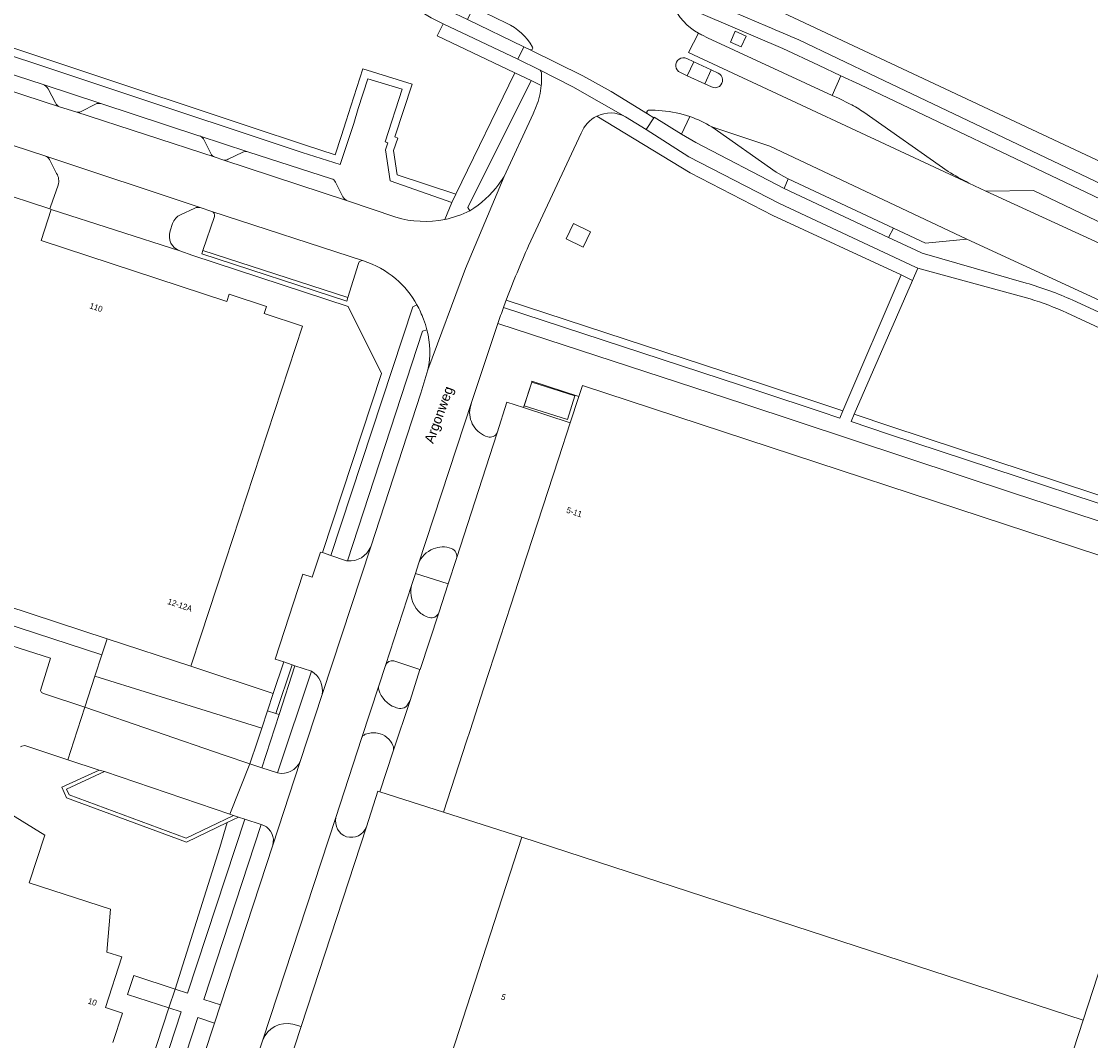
# Model space of a CAD drawing. Header units: metres. Extents: x 151448 to 154749, y 463108 to 465296.
# Tile 144 of 256: x 152839 to 152975, y 464462 to 464591. Entities that reach past the tile are written whole.
import ezdxf
from ezdxf.enums import TextEntityAlignment as Align

# ---------------------------------------------------------------- set-up
doc = ezdxf.new("R2010")
doc.units = ezdxf.units.M
for name, color, linetype, lineweight in [('B-PV-GR-BEPLANTING_CULTUUR_BODEMBEDEKKER-GV', 253, 'Continuous', 9), ('B-PV-GR-GROENVOORZIENING-GV', 253, 'Continuous', 9), ('B-PV-IE-TERREINAFSCHEIDING_KUNSTMATIG_HEKWERK-G', 253, 'Continuous', 9), ('B-PV-OG-BEBOUWING-GV', 1, 'Continuous', 9), ('B-PV-OG-BEBOUWING-T18', 2, 'Continuous', 9), ('B-PV-OG-TERREIN_BEGROEID-GV', 253, 'Continuous', 9), ('B-PV-OG-TERREIN_ERF-GV', 253, 'Continuous', 9), ('B-PV-OG-TOPOGRAFIE-T18', 2, 'Continuous', 9), ('B-PV-VH-GESLOTENVERHARDING_ASFALT-GV', 253, 'Continuous', 9), ('B-PV-VH-OPENVERHARDING_BETONELEMENT-GV', 253, 'Continuous', 9), ('B-PV-VH-OPENVERHARDING_BETONSTRAATSTEEN-GV', 253, 'Continuous', 9), ('B-PV-VH-OPENVERHARDING_TEGEL-GV', 253, 'Continuous', 9)]:
    doc.layers.add(name, color=color, linetype=linetype, lineweight=lineweight)
doc.styles.add('Drong', font='txt', dxfattribs={"height": 1.8})

msp = doc.modelspace()

# ---------------------------------------------------------------- linework, layer by layer
at = {"layer": 'B-PV-GR-BEPLANTING_CULTUUR_BODEMBEDEKKER-GV', "flags": 128}
for points in [[(153008.612, 464555.131), (153012.114, 464553.477), (153012.149, 464553.454), (153013.348, 464556.023), (153008.724, 464558.256), (153000, 464562.219), (152930.013, 464595.085), (152927.114, 464604.795), (152923.397, 464606.54), (152921.494, 464602.349)], [(152921.194, 464601.604), (152923.095, 464600.84), (152926.526, 464593.689), (152933.496, 464590.734)], [(152937.479, 464589.029), (152947.385, 464584.294), (153005.497, 464556.602), (153008.612, 464555.131)]]:
    msp.add_lwpolyline(points, dxfattribs=at)
at = {"layer": 'B-PV-GR-BEPLANTING_CULTUUR_BODEMBEDEKKER-GV'}
msp.add_lwpolyline([(152933.496, 464590.734, -0.0013334), (152937.479, 464589.029)], format="xyb", dxfattribs=at)
at = {"layer": 'B-PV-GR-BEPLANTING_CULTUUR_BODEMBEDEKKER-GV', "flags": 128}
for points in [[(152867.801, 464497.099), (152869.285, 464496.6), (152871.487, 464503.37), (152871.072, 464503.507), (152870.026, 464503.852), (152869.295, 464501.641), (152868.752, 464500)], [(152864.895, 464489.658), (152863.955, 464486.493), (152858.297, 464468.51), (152859.87, 464467.997), (152867.144, 464490.103), (152866.35, 464490.359)], [(152859.076, 464465.606), (152857.503, 464466.114), (152852.06, 464449.592), (152853.632, 464449.07)]]:
    msp.add_lwpolyline(points, close=True, dxfattribs=at)
at = {"layer": 'B-PV-GR-GROENVOORZIENING-GV', "flags": 128}
msp.add_lwpolyline([(152928.807, 464588.757), (152930.178, 464588.148), (152930.786, 464589.519), (152929.416, 464590.128)], close=True, dxfattribs=at)
at = {"layer": 'B-PV-IE-TERREINAFSCHEIDING_KUNSTMATIG_HEKWERK-G', "flags": 128}
for points in [[(152788.044, 464530.858), (152848.989, 464510.968)], [(152848.989, 464510.968), (152849.649, 464512.997)], [(152848.1, 464508.23), (152848.989, 464510.968)], [(152846.826, 464504.305), (152848.1, 464508.23)], [(152869.295, 464501.641), (152848.1, 464508.23)], [(152860.299, 464509.5), (152870.757, 464506.066)], [(152845.428, 464500), (152846.826, 464504.305)], [(152844.662, 464497.641), (152845.428, 464500)]]:
    msp.add_lwpolyline(points, dxfattribs=at)
at = {"layer": 'B-PV-OG-BEBOUWING-GV', "flags": 128}
for points in [[(152860.299, 464509.5), (152861.611, 464513.496), (152862.541, 464516.329), (152864.697, 464522.893), (152874.478, 464552.678), (152869.594, 464554.282), (152869.892, 464555.189), (152865.171, 464556.739), (152864.872, 464555.83), (152841.267, 464563.582), (152842.556, 464567.51), (152842.388, 464567.565), (152827.856, 464572.337), (152826.562, 464568.395), (152805.255, 464575.392), (152802.694, 464576.233), (152788.521, 464533.07), (152788.65, 464533.028), (152849.649, 464512.997)], [(152908.461, 464540.424), (152906.97, 464535.846), (152902.323, 464521.575), (152900.955, 464517.373), (152899.529, 464512.994), (152897.463, 464506.649), (152895.734, 464501.34), (152895.298, 464500), (152892.359, 464490.975), (152902.331, 464487.817), (152973.583, 464464.578), (152989.597, 464513.679), (152987.157, 464514.5), (152982.921, 464515.926), (152984.453, 464520.675), (152909.999, 464545.147), (152909.545, 464543.753)], [(152903.564, 464545.567), (152902.619, 464542.578), (152908.111, 464540.843), (152909.056, 464543.832)], [(153069.573, 464492.786), (153047.42, 464500), (153008.319, 464512.734), (153000, 464515.442), (152991.145, 464518.363), (152989.597, 464513.679), (152973.583, 464464.578), (152960.621, 464424.837), (152965.917, 464423.128), (153000, 464412.399), (153033.406, 464401.137), (153038.955, 464399.213)], [(152902.331, 464487.817), (152891.36, 464453.974), (152889.434, 464448.031), (152941.622, 464430.969), (152960.621, 464424.837), (152973.583, 464464.578)]]:
    msp.add_lwpolyline(points, close=True, dxfattribs=at)
msp.add_lwpolyline([(152850.372, 464461.732), (152851.603, 464465.468), (152849.445, 464466.176), (152851.538, 464472.596), (152849.639, 464473.217), (152850.086, 464478.653), (152839.757, 464482.021), (152841.739, 464488.076), (152825.545, 464498.062)], dxfattribs=at)
at = {"layer": 'B-PV-OG-TERREIN_BEGROEID-GV', "flags": 128}
for points in [[(152780.124, 464607.188), (152867.839, 464577.985), (152874.713, 464575.697), (152878.622, 464574.462), (152879.383, 464576.784), (152880.023, 464578.738), (152880.6, 464580.629), (152882.123, 464585.342), (152888.39, 464583.426), (152886.206, 464576.707), (152886.581, 464576.573), (152886.012, 464574.988), (152886.478, 464571.891), (152893.95, 464569.46), (152901.42, 464584.846), (152891.577, 464589.563), (152892.327, 464591.096), (152890.812, 464591.837), (152872.735, 464602.685), (152821.959, 464626.449)], [(152803.786, 464598.257), (152874.404, 464574.746), (152879.264, 464573.21), (152880.976, 464578.436), (152881.554, 464580.329), (152882.772, 464584.098), (152887.124, 464582.767), (152884.955, 464576.093), (152885.302, 464575.969), (152884.986, 464575.088), (152885.581, 464571.131), (152893.432, 464568.394), (152893.95, 464569.46), (152886.478, 464571.891), (152886.012, 464574.988), (152886.581, 464576.573), (152886.206, 464576.707), (152888.39, 464583.426), (152882.123, 464585.342), (152880.6, 464580.629), (152880.023, 464578.738), (152879.383, 464576.784), (152878.622, 464574.462), (152874.713, 464575.697), (152867.839, 464577.985), (152780.124, 464607.188)], [(152900.367, 464591.159), (152896.187, 464593.191), (152895.435, 464591.613), (152902.568, 464588.164), (152903.352, 464587.783)], [(153011.196, 464551.437), (153011.419, 464551.81), (153007.872, 464553.526), (153004.585, 464555.117), (152945.239, 464583.352), (152942.835, 464584.46), (152941.724, 464581.996), (152942.533, 464581.622), (152943.996, 464580.89)], [(152848.872, 464580.954), (152841.533, 464583.377)], [(152904.782, 464583.246), (152903.511, 464583.867), (152895.464, 464567.767), (152895.703, 464567.322)], [(152842.16, 464582.833), (152843.113, 464581.033)], [(152843.618, 464580.546), (152845.684, 464579.883)], [(152846.371, 464579.937), (152848.188, 464580.871)], [(152900.07, 464571.702), (152903.749, 464579.628), (152904.145, 464580.588)], [(152943.065, 464541.92), (152950.475, 464559.194), (152934.183, 464566.739), (152923.675, 464572.169), (152911.82, 464579.352)], [(152923.65, 464579.293), (152922.572, 464577.075), (152924.411, 464575.994), (152935.61, 464570.169), (152936.15, 464571.406)], [(152945.723, 464579.846), (152956.427, 464572.343)], [(152841.757, 464574.322), (152831.728, 464577.555)], [(152936.15, 464571.406), (152935.581, 464571.673), (152934.624, 464572.243), (152926.434, 464577.992)], [(152867.517, 464574.837), (152861.343, 464576.864)], [(152861.885, 464576.468), (152862.808, 464574.591)], [(152909.86, 464577.205), (152903.18, 464562.876)], [(152828.392, 464575.37), (152827.484, 464572.612), (152827.856, 464572.337), (152842.388, 464567.565), (152842.484, 464567.842), (152843.442, 464570.597)], [(152865.046, 464573.872), (152866.877, 464574.773)], [(152843.251, 464572.092), (152842.341, 464573.869)], [(152863.36, 464574.133), (152864.359, 464573.789)], [(152959.066, 464570.865), (152961.224, 464569.821)], [(152961.224, 464569.821), (152967.287, 464569.929), (152989.292, 464559.386), (153001.914, 464551.174), (153005.185, 464549.678)], [(152860.81, 464567.678), (152858.993, 464566.83)], [(152862.973, 464567.256), (152861.481, 464567.737)], [(152881.572, 464560.662), (152880.214, 464556.308), (152880.075, 464555.881), (152861.683, 464561.859), (152861.822, 464562.287), (152863.283, 464566.621)], [(152857.963, 464565.727), (152857.661, 464564.772)], [(153004.293, 464541.72), (153003.809, 464542.477), (153003.58, 464542.701), (153003.343, 464542.917), (153003.098, 464543.124), (153003.172, 464543.283), (153002.321, 464543.69), (152958.833, 464563.75), (152953.569, 464563.228), (152949.483, 464565.146), (152948.879, 464563.962), (152952.355, 464562.332), (152953.161, 464561.974), (152966.339, 464558.16)], [(152858.912, 464562.234), (152860.532, 464561.657)], [(152860.532, 464561.657), (152880.271, 464555.181), (152884.491, 464546.664), (152877.012, 464523.931), (152878.056, 464523.571), (152888.459, 464555.14), (152889.001, 464555.401)], [(152966.841, 464556.156), (152953.369, 464559.856), (152952.609, 464560.052), (152951.933, 464558.502), (152944.529, 464541.515)], [(152942.67, 464540.999), (152943.065, 464541.92), (152940.519, 464542.798), (152932.992, 464545.28), (152900.34, 464556.007)], [(152900.34, 464556.007), (152932.992, 464545.28), (152940.519, 464542.798), (152943.065, 464541.92)], [(152972.262, 464555.979), (153002.556, 464542.004)], [(152899.992, 464555.07), (152932.68, 464544.33), (152940.2, 464541.85), (152942.67, 464540.999)], [(153005.327, 464538.695), (153001.788, 464540.339), (152971.526, 464554.396)], [(153001.191, 464519.402), (153000, 464519.801), (152996.415, 464521.029), (152989.382, 464523.439), (152964.858, 464531.443), (152930.518, 464542.826), (152899.269, 464553.034), (152895.97, 464543.122), (152895.734, 464542.312)], [(152890.263, 464552.218), (152889.718, 464552.071), (152880.176, 464522.891)], [(152883.123, 464524.661), (152889.475, 464544.163), (152890.397, 464547.129)], [(152902.519, 464542.359), (152903.564, 464545.567), (152903.603, 464545.688), (152909.545, 464543.753), (152909.999, 464545.147), (152984.453, 464520.675), (152982.921, 464515.926), (152987.157, 464514.5), (152989.597, 464513.679), (152991.145, 464518.363), (153000, 464515.442), (153008.319, 464512.734)], [(152899.171, 464539.16), (152900.424, 464543.041), (152902.519, 464542.359)], [(153002.508, 464522.541), (153000.437, 464523.219), (153000.303, 464523.263), (152992.116, 464525.779), (152949.183, 464539.939), (152944.529, 464541.515), (152944.128, 464540.595), (152948.866, 464538.991), (152991.812, 464524.826), (152997.126, 464523.191), (152999.999, 464522.308), (153000.125, 464522.269), (153002.774, 464521.401)], [(152944.529, 464541.515), (152949.183, 464539.939), (152992.116, 464525.779), (153000.303, 464523.263), (153000.437, 464523.219), (153002.508, 464522.541)], [(152889.204, 464522.508), (152888.807, 464521.287), (152892.952, 464519.951), (152894.007, 464523.173)], [(152891.756, 464516.303), (152892.952, 464519.951), (152888.807, 464521.287), (152888.303, 464519.741)], [(152875.6, 464508.86), (152871.302, 464495.959)], [(152874.171, 464497.424), (152876.958, 464505.916)], [(152881.955, 464500.352), (152878.714, 464490.31)], [(152882.573, 464489.097), (152884.052, 464493.649), (152884.302, 464493.563), (152885.998, 464498.727)], [(152869.539, 464489.304), (152869.207, 464489.415), (152861.924, 464467.193), (152864.037, 464466.501), (152870.683, 464486.781)], [(152863.282, 464464.19), (152861.177, 464464.896), (152855.746, 464448.373), (152857.478, 464447.787)], [(152857.982, 464448.002), (152863.282, 464464.19)], [(152871.792, 464456.159), (152874.3, 464463.764), (152873.25, 464464.051)], [(152869.44, 464462.068), (152868.042, 464457.808)]]:
    msp.add_lwpolyline(points, dxfattribs=at)
at = {"layer": 'B-PV-OG-TERREIN_BEGROEID-GV'}
for points in [[(152903.676, 464588.122, 0.1582029), (152900.367, 464591.159)], [(152903.352, 464587.783, 0.7315243), (152903.676, 464588.122)], [(152841.533, 464583.377, -0.1340657), (152842.16, 464582.833)], [(152904.145, 464580.588, 0.073301), (152904.782, 464583.246)], [(152843.113, 464581.033, 0.1491811), (152843.618, 464580.546)], [(152848.188, 464580.871, -0.1828942), (152848.872, 464580.954)], [(152943.996, 464580.89, -0.0313594), (152945.723, 464579.846)], [(152845.684, 464579.883, 0.1864244), (152846.371, 464579.937)], [(152911.82, 464579.352, 0.1901569), (152909.86, 464577.205)], [(152926.434, 464577.992, 0.0529815), (152923.65, 464579.293)], [(152861.343, 464576.864, -0.1513693), (152861.885, 464576.468)], [(152866.877, 464574.773, -0.2032802), (152867.517, 464574.837)], [(152842.341, 464573.869, 0.1629283), (152841.757, 464574.322)], [(152862.808, 464574.591, 0.1485185), (152863.36, 464574.133)], [(152864.359, 464573.789, 0.2023648), (152865.046, 464573.872)], [(152843.442, 464570.597, 0.2107659), (152843.251, 464572.092)], [(152956.427, 464572.343, 0.0250153), (152959.066, 464570.865)], [(152895.703, 464567.322, 0.0976759), (152899.408, 464570.712)], [(152899.408, 464570.712, 0.0218903), (152900.07, 464571.702)], [(152858.993, 464566.83, 0.2011303), (152857.963, 464565.727)], [(152861.481, 464567.737, 0.1803748), (152860.81, 464567.678)], [(152863.283, 464566.621, 0.4132786), (152862.973, 464567.256)], [(152857.661, 464564.772, 0.4134644), (152858.912, 464562.234)], [(152903.18, 464562.876, 0.0160921), (152900.34, 464556.007)], [(152882.208, 464560.987, 0.4032425), (152881.572, 464560.662)], [(152886.301, 464558.697, 0.0959481), (152882.208, 464560.987)], [(152889.001, 464555.401, 0.0903957), (152886.301, 464558.697)], [(152966.339, 464558.16, -0.0366968), (152972.262, 464555.979)], [(152900.34, 464556.007, 0.0022241), (152899.992, 464555.07)], [(152971.526, 464554.396, 0.0277596), (152966.841, 464556.156)], [(152890.397, 464547.129, 0.1135772), (152890.263, 464552.218)], [(152895.734, 464542.312, 0.1879398), (152896.174, 464540.045)], [(152896.174, 464540.045, 0.1908274), (152897.997, 464538.645)], [(152897.997, 464538.645, 0.3926034), (152899.171, 464539.16)], [(152880.176, 464522.891, 0.3305064), (152883.123, 464524.661)], [(152893.371, 464524.444, 0.2048627), (152891.067, 464524.406)], [(152891.067, 464524.406, 0.2225502), (152889.204, 464522.508)], [(152894.007, 464523.173, 0.4043423), (152893.371, 464524.444)], [(152888.303, 464519.741, 0.253285), (152889.2, 464516.493)], [(152889.2, 464516.493, 0.1361085), (152890.556, 464515.677)], [(152890.556, 464515.677, 0.3899522), (152891.756, 464516.303)], [(152876.958, 464505.916, 0.3199053), (152875.6, 464508.86)], [(152882.435, 464500.861, 0.1971477), (152881.955, 464500.352)], [(152883.991, 464501.017, 0.1491475), (152882.435, 464500.861)], [(152885.952, 464499.429, 0.2589583), (152883.991, 464501.017)], [(152885.998, 464498.727, 0.1766265), (152885.952, 464499.429)], [(152871.302, 464495.959, 0.3522115), (152874.171, 464497.424)], [(152870.683, 464486.781, 0.3765721), (152869.539, 464489.304)], [(152878.714, 464490.31, 0.382289), (152880.065, 464487.862)], [(152880.065, 464487.862, 0.3928953), (152882.573, 464489.097)], [(152873.25, 464464.051, 0.3786282), (152869.44, 464462.068)]]:
    msp.add_lwpolyline(points, format="xyb", dxfattribs=at)
at = {"layer": 'B-PV-OG-TERREIN_BEGROEID-GV', "flags": 128}
msp.add_lwpolyline([(152907.945, 464563.772), (152908.878, 464565.717), (152911.036, 464564.682), (152910.103, 464562.737)], close=True, dxfattribs=at)
at = {"layer": 'B-PV-OG-TERREIN_ERF-GV', "flags": 128}
for points in [[(152978.359, 464709.23), (152974.423, 464706.481), (152964.779, 464685.894), (152944.021, 464640.962), (152943.405, 464639.618), (152939.244, 464630.719), (152937.769, 464627.567), (152927.114, 464604.795), (152930.013, 464595.085), (153000, 464562.219)], [(152833.413, 464513.422), (152842.453, 464510.519), (152841.202, 464506.43), (152841.349, 464506.168), (152841.574, 464506.039), (152846.826, 464504.305), (152848.1, 464508.23), (152848.989, 464510.968), (152788.044, 464530.858)], [(152838.654, 464499.254), (152838.832, 464499.359), (152839.198, 464499.427), (152844.662, 464497.641), (152845.428, 464500), (152846.826, 464504.305), (152841.574, 464506.039), (152841.349, 464506.168), (152841.202, 464506.43), (152842.453, 464510.519), (152833.413, 464513.422)], [(152852.06, 464449.592), (152857.503, 464466.114), (152852.257, 464467.808), (152853.033, 464470.227), (152858.297, 464468.51), (152863.955, 464486.493), (152864.895, 464489.658), (152859.738, 464487.17), (152844.51, 464492.808), (152843.891, 464494.136), (152848.667, 464496.331), (152844.662, 464497.641), (152839.198, 464499.427), (152838.832, 464499.359), (152838.654, 464499.254)], [(152825.545, 464498.062), (152841.739, 464488.076), (152839.757, 464482.021), (152850.086, 464478.653), (152849.639, 464473.217), (152851.538, 464472.596), (152849.445, 464466.176), (152851.603, 464465.468), (152850.372, 464461.732)], [(153000, 464412.399), (152965.917, 464423.128), (152960.621, 464424.837), (152941.622, 464430.969), (152889.434, 464448.031), (152891.36, 464453.974), (152902.331, 464487.817), (152892.359, 464490.975), (152884.302, 464493.563), (152884.052, 464493.649), (152882.573, 464489.097), (152874.3, 464463.764), (152871.792, 464456.159), (152868.053, 464444.592), (152868.074, 464444.344), (152876.079, 464441.689), (152983.828, 464406.416)]]:
    msp.add_lwpolyline(points, dxfattribs=at)
for points in [[(152861.611, 464513.496), (152860.299, 464509.5), (152870.757, 464506.066), (152872.077, 464510.06), (152871.001, 464510.422), (152874.492, 464521.208), (152875.682, 464520.822), (152876.747, 464524.011), (152877.012, 464523.931), (152884.491, 464546.664), (152880.271, 464555.181), (152860.532, 464561.657), (152858.912, 464562.234), (152842.556, 464567.51), (152841.267, 464563.582), (152864.872, 464555.83), (152865.171, 464556.739), (152869.892, 464555.189), (152869.594, 464554.282), (152874.478, 464552.678), (152864.697, 464522.893), (152862.541, 464516.329)], [(152908.461, 464540.424), (152909.545, 464543.753), (152903.603, 464545.688), (152903.564, 464545.567), (152902.519, 464542.359)], [(152903.564, 464545.567), (152909.056, 464543.832), (152908.111, 464540.843), (152902.619, 464542.578)], [(152900.955, 464517.373), (152902.323, 464521.575), (152906.97, 464535.846), (152908.461, 464540.424), (152902.519, 464542.359), (152900.424, 464543.041), (152899.171, 464539.16), (152894.007, 464523.173), (152892.952, 464519.951), (152891.756, 464516.303), (152889.389, 464509.095), (152889.383, 464509.097), (152888.133, 464505.166), (152885.998, 464498.727), (152884.302, 464493.563), (152892.359, 464490.975), (152895.298, 464500), (152895.734, 464501.34), (152897.463, 464506.649), (152899.529, 464512.994)], [(152848.989, 464510.968), (152849.649, 464512.997), (152788.65, 464533.028), (152788.044, 464530.858)], [(152849.649, 464512.997), (152848.989, 464510.968), (152848.1, 464508.23), (152869.295, 464501.641), (152870.026, 464503.852), (152870.757, 464506.066), (152860.299, 464509.5)], [(152872.077, 464510.06), (152870.757, 464506.066), (152870.026, 464503.852), (152871.072, 464503.507), (152873.158, 464509.695)], [(152873.506, 464509.578), (152873.158, 464509.695), (152871.072, 464503.507), (152871.487, 464503.37)], [(152848.1, 464508.23), (152846.826, 464504.305), (152864.538, 464498.195), (152867.801, 464497.099), (152868.752, 464500), (152869.295, 464501.641)], [(152846.826, 464504.305), (152845.428, 464500), (152844.662, 464497.641), (152848.667, 464496.331), (152849.311, 464496.121), (152865.238, 464490.722), (152867.801, 464497.099), (152864.538, 464498.195)]]:
    msp.add_lwpolyline(points, close=True, dxfattribs=at)
at = {"layer": 'B-PV-VH-GESLOTENVERHARDING_ASFALT-GV', "flags": 128}
for points in [[(152799.016, 464641.061), (152823.452, 464629.619), (152874.341, 464605.862), (152891.301, 464595.667), (152892.314, 464595.073), (152893.838, 464594.332), (152896.187, 464593.191), (152900.367, 464591.159)], [(152886.299, 464566.521), (152880.174, 464568.6), (152864.359, 464573.789), (152863.36, 464574.133), (152845.684, 464579.883), (152843.618, 464580.546), (152829.749, 464585.079), (152827.672, 464585.737), (152813.958, 464590.275), (152813.923, 464590.287), (152810.981, 464591.21), (152802.404, 464594.038), (152795.185, 464596.418), (152794.185, 464596.738), (152779.371, 464601.587), (152761.799, 464607.322), (152745.099, 464612.731), (152744.163, 464613.041), (152729.228, 464617.99), (152718.365, 464621.561), (152712.272, 464623.434)], [(152705.294, 464618.663), (152707.545, 464618.128), (152710.566, 464617.221), (152743.885, 464606.296), (152743.921, 464606.284), (152773.916, 464596.485), (152787.879, 464591.939), (152798.419, 464588.512), (152798.815, 464588.384), (152800.387, 464587.87), (152808.036, 464585.367), (152808.045, 464585.364), (152813.412, 464583.634), (152831.728, 464577.555), (152841.757, 464574.322), (152861.481, 464567.737), (152862.973, 464567.256), (152882.208, 464560.987)], [(152926.434, 464577.992), (152933.804, 464575.521), (152958.833, 464563.75), (153002.321, 464543.69), (153003.172, 464543.283), (153006.002, 464549.343), (153005.185, 464549.678), (153001.914, 464551.174), (152961.224, 464569.821), (152959.066, 464570.865), (152923.484, 464587.424), (152924.761, 464589.871)], [(152924.761, 464589.871), (152923.484, 464587.424), (152959.066, 464570.865)], [(152943.996, 464580.89), (152942.533, 464581.622), (152941.724, 464581.996), (152925.876, 464589.313), (152925.234, 464589.63)], [(152903.352, 464587.783), (152910.071, 464584.477), (152913.647, 464582.487), (152918.271, 464579.647)], [(152923.318, 464584.466), (152924.142, 464586.259), (152923.263, 464586.678)], [(152923.263, 464586.678), (152924.142, 464586.259), (152926.357, 464585.238), (152927.247, 464584.83)], [(152915.496, 464579.256), (152908.792, 464583.061), (152904.543, 464585.251)], [(152904.796, 464584.844), (152904.808, 464583.623)], [(152922.441, 464584.908), (152923.318, 464584.466)], [(152925.547, 464583.463), (152923.318, 464584.466), (152922.441, 464584.908)], [(152927.247, 464584.83), (152926.357, 464585.238), (152925.547, 464583.463), (152926.413, 464583.062)], [(152926.413, 464583.062), (152925.547, 464583.463)], [(152904.145, 464580.588), (152903.749, 464579.628), (152900.07, 464571.702), (152895.152, 464560.005), (152890.397, 464547.129), (152889.475, 464544.163), (152883.123, 464524.661), (152876.958, 464505.916), (152874.171, 464497.424), (152870.683, 464486.781), (152864.037, 464466.501), (152863.282, 464464.19), (152857.982, 464448.002)], [(152956.427, 464572.343), (152945.723, 464579.846)], [(152903.18, 464562.876), (152909.86, 464577.205)], [(152890.397, 464547.129), (152895.152, 464560.005), (152900.07, 464571.702)], [(152868.042, 464457.808), (152869.44, 464462.068), (152878.714, 464490.31), (152881.955, 464500.352), (152884.142, 464507.014), (152885.003, 464509.612), (152888.303, 464519.741), (152888.807, 464521.287), (152889.204, 464522.508), (152895.97, 464543.122), (152899.269, 464553.034)]]:
    msp.add_lwpolyline(points, dxfattribs=at)
at = {"layer": 'B-PV-VH-GESLOTENVERHARDING_ASFALT-GV'}
for points in [[(152924.761, 464589.871, -0.1651964), (152921.483, 464593.476)], [(152900.367, 464591.159, -0.1582029), (152903.676, 464588.122)], [(152925.234, 464589.63, -0.0193819), (152924.761, 464589.871)], [(152903.676, 464588.122, -0.7315243), (152903.352, 464587.783)], [(152923.263, 464586.678, 1.0211137), (152922.441, 464584.908)], [(152922.441, 464584.908, -1.0211137), (152923.263, 464586.678)], [(152904.543, 464585.251, -0.2483955), (152904.796, 464584.844)], [(152926.413, 464583.062, 1.0082234), (152927.247, 464584.83)], [(152927.247, 464584.83, -1.0082234), (152926.413, 464583.062)], [(152904.782, 464583.246, -0.073301), (152904.145, 464580.588)], [(152904.808, 464583.623, -0.010742), (152904.782, 464583.246)], [(152945.723, 464579.846, 0.0313594), (152943.996, 464580.89)], [(152909.86, 464577.205, -0.1901569), (152911.82, 464579.352)], [(152911.82, 464579.352, -0.2459223), (152915.496, 464579.256)], [(152918.271, 464579.647, -0.7374642), (152918.394, 464580.101)], [(152918.394, 464580.101, -0.043007), (152920.114, 464580.037)], [(152920.114, 464580.037, -0.0622007), (152923.65, 464579.293)], [(152923.65, 464579.293, -0.0529815), (152926.434, 464577.992)], [(152959.066, 464570.865, -0.0250153), (152956.427, 464572.343)], [(152899.408, 464570.712, -0.0976759), (152895.703, 464567.322)], [(152900.07, 464571.702, -0.0218903), (152899.408, 464570.712)], [(152895.703, 464567.322, -0.0649229), (152892.545, 464566.245)], [(152892.545, 464566.245, -0.12232), (152886.299, 464566.521)], [(152900.34, 464556.007, -0.0160921), (152903.18, 464562.876)], [(152882.208, 464560.987, -0.0959481), (152886.301, 464558.697)], [(152886.301, 464558.697, -0.0903957), (152889.001, 464555.401)], [(152899.992, 464555.07, -0.0022241), (152900.34, 464556.007)], [(152889.001, 464555.401, -0.0426081), (152889.826, 464553.559)], [(152899.269, 464553.034, -0.0042352), (152899.992, 464555.07)], [(152889.826, 464553.559, -0.0304949), (152890.263, 464552.218)], [(152890.263, 464552.218, -0.1135772), (152890.397, 464547.129)]]:
    msp.add_lwpolyline(points, format="xyb", dxfattribs=at)
at = {"layer": 'B-PV-VH-GESLOTENVERHARDING_ASFALT-GV', "flags": 128}
for points in [[(152902.568, 464588.164), (152901.803, 464586.57), (152904.543, 464585.251), (152908.792, 464583.061), (152915.496, 464579.256), (152918.093, 464577.646), (152919.066, 464579.159), (152918.271, 464579.647), (152913.647, 464582.487), (152910.071, 464584.477), (152903.352, 464587.783)], [(152926.434, 464577.992), (152934.624, 464572.243), (152935.581, 464571.673), (152936.15, 464571.406), (152949.483, 464565.146), (152953.569, 464563.228), (152958.833, 464563.75), (152933.804, 464575.521)], [(153001.914, 464551.174), (152989.292, 464559.386), (152967.287, 464569.929), (152961.224, 464569.821)]]:
    msp.add_lwpolyline(points, close=True, dxfattribs=at)
at = {"layer": 'B-PV-VH-OPENVERHARDING_BETONELEMENT-GV', "flags": 128}
msp.add_lwpolyline([(152907.945, 464563.772), (152910.103, 464562.737), (152911.036, 464564.682), (152908.878, 464565.717)], close=True, dxfattribs=at)
at = {"layer": 'B-PV-VH-OPENVERHARDING_BETONSTRAATSTEEN-GV', "flags": 128}
for points in [[(152797.225, 464638.01), (152821.959, 464626.449), (152872.735, 464602.685), (152890.812, 464591.837), (152892.327, 464591.096), (152901.803, 464586.57), (152902.568, 464588.164), (152895.435, 464591.613), (152893.109, 464592.738), (152891.707, 464593.416), (152873.753, 464604.432), (152822.73, 464628.086), (152798.139, 464639.572)], [(152933.496, 464590.734), (152926.526, 464593.689), (152922.831, 464595.28), (152922.183, 464593.595), (152935.435, 464587.964), (152939.977, 464585.844), (152942.835, 464584.46), (152945.239, 464583.352), (153004.585, 464555.117), (153007.872, 464553.526), (153011.419, 464551.81), (153012.149, 464553.454)], [(153012.149, 464553.454), (153012.114, 464553.477), (153008.612, 464555.131), (153005.497, 464556.602), (152947.385, 464584.294), (152937.479, 464589.029)], [(152841.533, 464583.377), (152833.024, 464586.11), (152832.996, 464586.119)], [(152829.749, 464585.079), (152843.618, 464580.546)], [(152843.113, 464581.033), (152842.16, 464582.833)], [(152848.188, 464580.871), (152846.371, 464579.937)], [(152861.343, 464576.864), (152861.321, 464576.871), (152848.872, 464580.954)], [(152845.684, 464579.883), (152863.36, 464574.133)], [(152966.339, 464558.16), (152953.161, 464561.974), (152952.355, 464562.332), (152948.879, 464563.962), (152935.61, 464570.169), (152924.411, 464575.994), (152922.572, 464577.075), (152919.114, 464579.236), (152919.066, 464579.159), (152918.093, 464577.646), (152923.523, 464574.201), (152935.019, 464568.28), (152952.306, 464560.189), (152952.609, 464560.052), (152953.369, 464559.856), (152966.841, 464556.156)], [(152862.808, 464574.591), (152861.885, 464576.468)], [(152866.877, 464574.773), (152865.046, 464573.872)], [(152878.14, 464571.414), (152867.54, 464574.829), (152867.517, 464574.837)], [(152861.481, 464567.737), (152841.757, 464574.322)], [(152842.341, 464573.869), (152843.251, 464572.092)], [(152864.359, 464573.789), (152880.174, 464568.6)], [(152879.606, 464569.119), (152878.671, 464570.964)], [(152843.442, 464570.597), (152842.484, 464567.842), (152842.388, 464567.565), (152842.556, 464567.51), (152858.912, 464562.234)], [(152858.993, 464566.83), (152860.81, 464567.678)], [(152863.283, 464566.621), (152861.822, 464562.287), (152880.214, 464556.308), (152881.572, 464560.662)], [(152882.208, 464560.987), (152862.973, 464567.256)], [(152857.661, 464564.772), (152857.963, 464565.727)], [(153001.788, 464540.339), (153002.556, 464542.004), (152972.262, 464555.979)], [(152971.526, 464554.396), (153001.788, 464540.339)], [(152895.734, 464542.312), (152895.97, 464543.122), (152889.204, 464522.508)], [(152894.007, 464523.173), (152899.171, 464539.16)], [(152876.958, 464505.916), (152883.123, 464524.661)], [(152877.012, 464523.931), (152876.747, 464524.011), (152875.682, 464520.822), (152874.492, 464521.208), (152871.001, 464510.422), (152872.077, 464510.06), (152873.158, 464509.695), (152873.506, 464509.578), (152875.6, 464508.86)], [(152879.935, 464522.924), (152878.056, 464523.571), (152877.012, 464523.931)], [(152888.303, 464519.741), (152885.003, 464509.612)], [(152886.065, 464510.189), (152889.383, 464509.097), (152889.389, 464509.095), (152891.756, 464516.303)], [(152885.003, 464509.612), (152884.142, 464507.014)], [(152887.735, 464504.483), (152888.133, 464505.166), (152889.383, 464509.097), (152886.065, 464510.189)], [(152884.142, 464507.014), (152881.955, 464500.352)], [(152885.998, 464498.727), (152888.133, 464505.166), (152887.735, 464504.483)], [(152870.683, 464486.781), (152874.171, 464497.424)], [(152871.302, 464495.959), (152869.285, 464496.6), (152867.801, 464497.099), (152865.238, 464490.722)], [(152865.238, 464490.722), (152865.711, 464490.562), (152866.35, 464490.359), (152867.144, 464490.103), (152869.207, 464489.415), (152869.539, 464489.304)], [(152878.714, 464490.31), (152869.44, 464462.068)], [(152873.25, 464464.051), (152874.3, 464463.764), (152882.573, 464489.097)]]:
    msp.add_lwpolyline(points, dxfattribs=at)
at = {"layer": 'B-PV-VH-OPENVERHARDING_BETONSTRAATSTEEN-GV'}
for points in [[(152937.479, 464589.029, 0.0013334), (152933.496, 464590.734)], [(152842.16, 464582.833, 0.1340657), (152841.533, 464583.377)], [(152843.618, 464580.546, -0.1491811), (152843.113, 464581.033)], [(152848.872, 464580.954, 0.1828942), (152848.188, 464580.871)], [(152846.371, 464579.937, -0.1864244), (152845.684, 464579.883)], [(152861.885, 464576.468, 0.1513693), (152861.343, 464576.864)], [(152867.517, 464574.837, 0.2032802), (152866.877, 464574.773)], [(152841.757, 464574.322, -0.1629283), (152842.341, 464573.869)], [(152863.36, 464574.133, -0.1485185), (152862.808, 464574.591)], [(152865.046, 464573.872, -0.2023648), (152864.359, 464573.789)], [(152843.251, 464572.092, -0.2107659), (152843.442, 464570.597)], [(152878.671, 464570.964, 0.2150514), (152878.14, 464571.414)], [(152880.174, 464568.6, -0.1812377), (152879.606, 464569.119)], [(152857.963, 464565.727, -0.2011303), (152858.993, 464566.83)], [(152860.81, 464567.678, -0.1803748), (152861.481, 464567.737)], [(152862.973, 464567.256, -0.4132786), (152863.283, 464566.621)], [(152858.912, 464562.234, -0.4134644), (152857.661, 464564.772)], [(152881.572, 464560.662, -0.4032425), (152882.208, 464560.987)], [(152972.262, 464555.979, 0.0366968), (152966.339, 464558.16)], [(152966.841, 464556.156, -0.0277596), (152971.526, 464554.396)], [(152896.174, 464540.045, -0.1879398), (152895.734, 464542.312)], [(152897.997, 464538.645, -0.1908274), (152896.174, 464540.045)], [(152899.171, 464539.16, -0.3926034), (152897.997, 464538.645)], [(152883.123, 464524.661, -0.3305064), (152880.176, 464522.891)], [(152891.067, 464524.406, -0.2048627), (152893.371, 464524.444)], [(152889.204, 464522.508, -0.2225502), (152891.067, 464524.406)], [(152893.371, 464524.444, -0.4043423), (152894.007, 464523.173)], [(152880.176, 464522.891, -0.0209228), (152879.935, 464522.924)], [(152889.2, 464516.493, -0.253285), (152888.303, 464519.741)], [(152890.556, 464515.677, -0.1361085), (152889.2, 464516.493)], [(152891.756, 464516.303, -0.3899522), (152890.556, 464515.677)], [(152885.003, 464509.612, -0.3569069), (152886.065, 464510.189)], [(152886.065, 464510.189, 0.3569069), (152885.003, 464509.612)], [(152875.6, 464508.86, -0.3199053), (152876.958, 464505.916)], [(152884.167, 464506.493, -0.1324091), (152884.142, 464507.014)], [(152884.142, 464507.014, 0.1324091), (152884.167, 464506.493)], [(152886.223, 464504.29, -0.2350353), (152884.167, 464506.493)], [(152884.167, 464506.493, 0.2350353), (152886.223, 464504.29)], [(152886.97, 464504.152, -0.0885466), (152886.223, 464504.29)], [(152886.223, 464504.29, 0.0885466), (152886.97, 464504.152)], [(152887.735, 464504.483, -0.2025832), (152886.97, 464504.152)], [(152886.97, 464504.152, 0.2025832), (152887.735, 464504.483)], [(152881.955, 464500.352, -0.1971477), (152882.435, 464500.861)], [(152882.435, 464500.861, -0.1491475), (152883.991, 464501.017)], [(152883.991, 464501.017, -0.2589583), (152885.952, 464499.429)], [(152885.952, 464499.429, -0.1766265), (152885.998, 464498.727)], [(152874.171, 464497.424, -0.3522115), (152871.302, 464495.959)], [(152869.539, 464489.304, -0.3765721), (152870.683, 464486.781)], [(152880.065, 464487.862, -0.382289), (152878.714, 464490.31)], [(152882.573, 464489.097, -0.3928953), (152880.065, 464487.862)], [(152869.44, 464462.068, -0.3786282), (152873.25, 464464.051)]]:
    msp.add_lwpolyline(points, format="xyb", dxfattribs=at)
at = {"layer": 'B-PV-VH-OPENVERHARDING_BETONSTRAATSTEEN-GV', "flags": 128}
msp.add_lwpolyline([(152865.711, 464490.562), (152865.238, 464490.722), (152849.311, 464496.121), (152844.503, 464493.911), (152844.847, 464493.173), (152859.715, 464487.67)], close=True, dxfattribs=at)
at = {"layer": 'B-PV-VH-OPENVERHARDING_TEGEL-GV', "flags": 128}
for points in [[(152892.545, 464566.245), (152893.432, 464568.394), (152885.581, 464571.131), (152884.986, 464575.088), (152885.302, 464575.969), (152884.955, 464576.093), (152887.124, 464582.767), (152882.772, 464584.098), (152881.554, 464580.329), (152880.976, 464578.436), (152879.264, 464573.21), (152874.404, 464574.746), (152803.786, 464598.257), (152779.812, 464606.238), (152762.807, 464611.737), (152716.308, 464626.404), (152707.965, 464629.139), (152707.505, 464628.282), (152707.334, 464627.894)], [(152708.26, 464625.557), (152708.745, 464626.952), (152715.684, 464624.647), (152732.514, 464619.045), (152742.091, 464615.947), (152748.382, 464613.783), (152759.847, 464610.106), (152782.613, 464602.617), (152792.225, 464599.536), (152798.513, 464597.505), (152803.051, 464596.003), (152808.993, 464594.035), (152817.11, 464591.347), (152825.785, 464588.508), (152832.996, 464586.119), (152833.024, 464586.11), (152841.533, 464583.377), (152848.872, 464580.954), (152861.321, 464576.871), (152861.343, 464576.864), (152867.517, 464574.837), (152867.54, 464574.829), (152878.14, 464571.414)], [(152942.835, 464584.46), (152939.977, 464585.844), (152935.435, 464587.964), (152922.183, 464593.595), (152921.798, 464593.797)], [(152904.543, 464585.251), (152901.803, 464586.57), (152892.327, 464591.096), (152891.577, 464589.563), (152901.42, 464584.846), (152903.511, 464583.867)], [(152925.234, 464589.63), (152925.876, 464589.313), (152941.724, 464581.996), (152942.835, 464584.46)], [(152901.42, 464584.846), (152893.95, 464569.46), (152893.432, 464568.394), (152892.545, 464566.245)], [(152895.703, 464567.322), (152895.464, 464567.767), (152903.511, 464583.867), (152901.42, 464584.846)], [(152904.808, 464583.623), (152904.796, 464584.844)], [(152903.511, 464583.867), (152904.782, 464583.246)], [(152911.82, 464579.352), (152923.675, 464572.169), (152934.183, 464566.739), (152950.475, 464559.194), (152951.933, 464558.502)], [(152951.933, 464558.502), (152952.609, 464560.052), (152952.306, 464560.189), (152935.019, 464568.28), (152923.523, 464574.201), (152918.093, 464577.646), (152915.496, 464579.256)], [(152918.271, 464579.647), (152919.066, 464579.159)], [(152919.066, 464579.159), (152919.114, 464579.236), (152922.572, 464577.075), (152923.65, 464579.293)], [(152878.671, 464570.964), (152879.606, 464569.119)], [(152880.174, 464568.6), (152886.299, 464566.521)], [(152997.126, 464523.191), (152991.812, 464524.826), (152948.866, 464538.991), (152944.128, 464540.595), (152944.529, 464541.515), (152951.933, 464558.502), (152950.475, 464559.194), (152943.065, 464541.92), (152942.67, 464540.999), (152940.2, 464541.85), (152932.68, 464544.33), (152899.992, 464555.07)], [(152889.001, 464555.401), (152888.459, 464555.14), (152878.056, 464523.571), (152879.935, 464522.924)], [(152899.269, 464553.034), (152930.518, 464542.826), (152964.858, 464531.443), (152989.382, 464523.439), (152996.415, 464521.029), (152997.126, 464523.191)], [(152880.176, 464522.891), (152889.718, 464552.071), (152890.263, 464552.218)]]:
    msp.add_lwpolyline(points, dxfattribs=at)
at = {"layer": 'B-PV-VH-OPENVERHARDING_TEGEL-GV'}
for points in [[(152921.483, 464593.476, 0.1651964), (152924.761, 464589.871)], [(152924.761, 464589.871, 0.0193819), (152925.234, 464589.63)], [(152904.796, 464584.844, 0.2483955), (152904.543, 464585.251)], [(152904.782, 464583.246, 0.010742), (152904.808, 464583.623)], [(152915.496, 464579.256, 0.2459223), (152911.82, 464579.352)], [(152918.394, 464580.101, 0.7374642), (152918.271, 464579.647)], [(152920.114, 464580.037, 0.043007), (152918.394, 464580.101)], [(152923.65, 464579.293, 0.0622007), (152920.114, 464580.037)], [(152878.14, 464571.414, -0.2150514), (152878.671, 464570.964)], [(152879.606, 464569.119, 0.1812377), (152880.174, 464568.6)], [(152892.545, 464566.245, 0.0649229), (152895.703, 464567.322)], [(152886.299, 464566.521, 0.12232), (152892.545, 464566.245)], [(152889.826, 464553.559, 0.0426081), (152889.001, 464555.401)], [(152899.992, 464555.07, 0.0042352), (152899.269, 464553.034)], [(152890.263, 464552.218, 0.0304949), (152889.826, 464553.559)], [(152879.935, 464522.924, 0.0209228), (152880.176, 464522.891)]]:
    msp.add_lwpolyline(points, format="xyb", dxfattribs=at)
at = {"layer": 'B-PV-VH-OPENVERHARDING_TEGEL-GV', "flags": 128}
for points in [[(152928.807, 464588.757), (152929.416, 464590.128), (152930.786, 464589.519), (152930.178, 464588.148)], [(152924.142, 464586.259), (152923.318, 464584.466), (152925.547, 464583.463), (152926.357, 464585.238)], [(152949.483, 464565.146), (152936.15, 464571.406), (152935.61, 464570.169), (152948.879, 464563.962)], [(152861.822, 464562.287), (152861.683, 464561.859), (152880.075, 464555.881), (152880.214, 464556.308)], [(152871.302, 464495.959), (152875.6, 464508.86), (152873.506, 464509.578), (152871.487, 464503.37), (152869.285, 464496.6)], [(152866.35, 464490.359), (152865.711, 464490.562), (152859.715, 464487.67), (152844.847, 464493.173), (152844.503, 464493.911), (152849.311, 464496.121), (152848.667, 464496.331), (152843.891, 464494.136), (152844.51, 464492.808), (152859.738, 464487.17), (152864.895, 464489.658)], [(152857.503, 464466.114), (152859.076, 464465.606), (152853.632, 464449.07), (152855.746, 464448.373), (152861.177, 464464.896), (152863.282, 464464.19), (152864.037, 464466.501), (152861.924, 464467.193), (152869.207, 464489.415), (152867.144, 464490.103), (152859.87, 464467.997), (152858.297, 464468.51)], [(152858.297, 464468.51), (152853.033, 464470.227), (152852.257, 464467.808), (152857.503, 464466.114)]]:
    msp.add_lwpolyline(points, close=True, dxfattribs=at)

# ---------------------------------------------------------------- texts
at = {"layer": 'B-PV-OG-BEBOUWING-T18', "style": 'Drong'}
for s, rotation, p in [('110', 341.8, (152848.27, 464555.073)), ('5-11', 341.9, (152908.97, 464529.069)), ('12-12A', 341.8, (152858.918, 464517.279)), ('5', 342, (152899.991, 464467.496)), ('10', 342.2, (152847.793, 464466.886))]:
    msp.add_text(s, height=0.75, rotation=rotation, dxfattribs=at).set_placement(p, align=Align.MIDDLE)
at = {"layer": 'B-PV-OG-TOPOGRAFIE-T18', "style": 'Drong'}
msp.add_text('Argonweg', height=1.25, rotation=69.9, dxfattribs=at).set_placement((152891.948, 464541.382), align=Align.MIDDLE)

doc.saveas('drawing.dxf')
